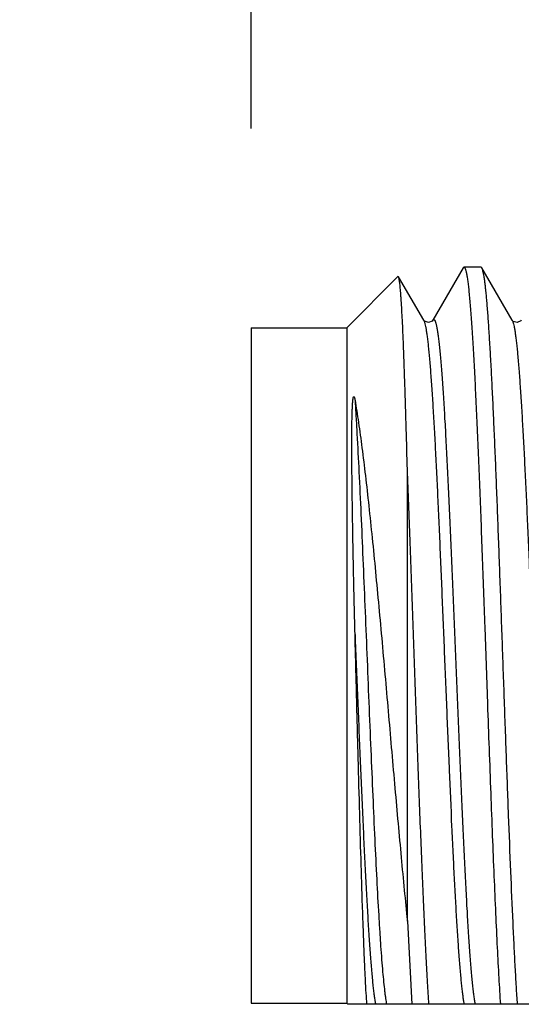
# Model space of a CAD drawing. Header units: inches. Extents: x 0.2 to 16.8, y 0.2 to 10.8.
# Tile 19 of 26: x 8.172 to 8.329, y 7.083 to 7.392. Entities that reach past the tile are written whole.
import ezdxf

# ---------------------------------------------------------------- set-up
doc = ezdxf.new("R2010")
doc.units = ezdxf.units.IN
doc.header["$LTSCALE"] = 0.935
doc.header["$MEASUREMENT"] = 0
doc.layers.get('0').update_dxf_attribs({"linetype": 'CONTINUOUS'})
doc.layers.add('DIMENSIONS', color=7, linetype='CONTINUOUS')
doc.styles.get("Standard").update_dxf_attribs({"font": 'txt', "width": 0.8})
doc.dimstyles.new('DIMSTYLE_1', dxfattribs={"dimtxt": 0.125, "dimasz": 0.18, "dimexe": 0.125, "dimexo": 0.0625, "dimgap": 0.09, "dimtad": 0, "dimtih": 1, "dimtoh": 1, "dimzin": 4, "dimdsep": 46, "dimtxsty": 'STANDARD', "dimblk": '_FILLED', "dimblk1": '_FILLED', "dimblk2": '_FILLED', "dimcen": 0.09, "dimadec": 0, "dimazin": 0, "dimtp": 0.005, "dimtm": 0.005, "dimtfac": 1, "dimtofl": 0, "dimtmove": 0, "dimatfit": 3, "dimldrblk": '_FILLED', "dimfxl": 1, "dimtolj": 1, "dimtzin": 4, "dimarcsym": 0})

# ---------------------------------------------------------------- blocks, each defined once
blk = doc.blocks.new('*D0')
at = {"layer": 'DIMENSIONS', "color": 2, "linetype": 'CONTINUOUS'}
blk.add_line((8.24415, 7.35823), (8.24415, 8.79824), dxfattribs=at)
at = {"layer": 'DIMENSIONS', "color": 2, "linetype": 'CONTINUOUS', "insert": (8.18165, 8.86074), "char_height": 0.125, "width": 1.025, "attachment_point": 1, "rotation": 90, "line_spacing_factor": 0.9}
blk.add_mtext('.45{\\Ftxt.shx;\\W1.000000;\\H0.125000; }[11.4]', dxfattribs=at)
blk = doc.blocks.new('_FILLED')
at = {"color": 0, "linetype": 'BYBLOCK'}
blk.add_solid([(0, 0), (-1, 0.1736), (-1, -0.1736)], dxfattribs=at)

msp = doc.modelspace()

# ---------------------------------------------------------------- linework, layer by layer
at = {"color": 7, "linetype": 'CONTINUOUS'}
for p, q in [((8.31063, 7.3145), (8.30111, 7.29805)), ((8.31063, 7.3145), (8.3109, 7.31473)), ((8.31625, 7.31473), (8.3109, 7.31473)), ((8.31652, 7.3145), (8.31625, 7.31473)), ((8.32604, 7.29805), (8.31652, 7.3145)), ((8.27415, 7.29573), (8.29019, 7.31177)), ((8.29037, 7.31171), (8.29019, 7.31177)), ((8.29827, 7.29805), (8.29037, 7.31171)), ((8.2983, 7.298), (8.29827, 7.29805)), ((8.29827, 7.29805), (8.29846, 7.29763)), ((8.32607, 7.298), (8.32604, 7.29805)), ((8.32604, 7.29805), (8.32623, 7.29763)), ((8.24415, 7.29573), (8.24415, 7.08373)), ((8.24415, 7.29573), (8.27415, 7.29573)), ((8.27415, 7.29573), (8.27415, 7.08373)), ((8.29315, 7.10955), (8.29315, 7.25122)), ((8.31741, 7.20186), (8.31742, 7.20172)), ((8.31742, 7.20172), (8.31827, 7.17766)), ((8.29315, 7.10955), (8.29457, 7.08341)), ((8.24415, 7.08373), (8.27415, 7.08373)), ((8.27415, 7.08373), (8.27448, 7.08341)), ((8.47715, 7.08341), (8.27448, 7.08341))]:
    msp.add_line(p, q, dxfattribs=at)
for points in [[(8.30111, 7.29805), (8.30092, 7.29782), (8.29979, 7.29732), (8.29856, 7.29773), (8.2983, 7.298)], [(8.32888, 7.29805), (8.3287, 7.29783), (8.32758, 7.29732), (8.32634, 7.29772), (8.32607, 7.298)]]:
    msp.add_lwpolyline(points, dxfattribs=at)
for points, knots in [([(8.3109, 7.31473), (8.31092, 7.31473), (8.31095, 7.31473), (8.31101, 7.3147), (8.31106, 7.31466), (8.31113, 7.31457), (8.31122, 7.31442), (8.31132, 7.31419), (8.31142, 7.31389), (8.31152, 7.31352), (8.31162, 7.31309), (8.31176, 7.31239), (8.31194, 7.31135), (8.31214, 7.30991), (8.31234, 7.30821), (8.31254, 7.30627), (8.31274, 7.30407), (8.31295, 7.30163), (8.31315, 7.29896), (8.31343, 7.29494), (8.31377, 7.28936), (8.31418, 7.28205), (8.31458, 7.27396), (8.31499, 7.26515), (8.31539, 7.2557), (8.3158, 7.24569), (8.3162, 7.23521), (8.31661, 7.22435), (8.31701, 7.21319), (8.31728, 7.20566), (8.31741, 7.20186)], [0, 0, 0, 0, 0.000455, 0.000955, 0.001535, 0.002216, 0.003933, 0.006167, 0.008944, 0.012275, 0.016168, 0.020626, 0.031236, 0.044095, 0.059185, 0.076482, 0.095953, 0.117555, 0.141246, 0.166979, 0.224348, 0.28918, 0.360929, 0.438994, 0.52271, 0.611374, 0.704231, 0.800503, 0.89937, 1, 1, 1, 1]), ([(8.32769, 7.08341), (8.32757, 7.08525), (8.32732, 7.08913), (8.32698, 7.09526), (8.32663, 7.10198), (8.32615, 7.112), (8.32556, 7.12564), (8.32488, 7.14313), (8.32419, 7.16177), (8.3235, 7.18111), (8.32281, 7.20067), (8.32212, 7.21995), (8.32154, 7.23564), (8.32107, 7.24769), (8.32072, 7.25622), (8.32037, 7.26434), (8.32002, 7.27199), (8.31968, 7.27913), (8.31933, 7.28571), (8.31898, 7.2917), (8.31864, 7.29705), (8.31834, 7.3011), (8.3181, 7.30399), (8.31793, 7.3059), (8.31775, 7.30762), (8.31758, 7.30916), (8.31741, 7.31052), (8.31724, 7.31169), (8.31706, 7.31266), (8.31691, 7.31336), (8.31679, 7.31382), (8.3167, 7.31409), (8.31662, 7.31431), (8.31655, 7.31444), (8.31652, 7.3145)], [0, 0, 0, 0, 0.023869, 0.050463, 0.079599, 0.111094, 0.180385, 0.256621, 0.337904, 0.422219, 0.50747, 0.591535, 0.672324, 0.710857, 0.747828, 0.783007, 0.816177, 0.847128, 0.875672, 0.90163, 0.924843, 0.945166, 0.954206, 0.962479, 0.969974, 0.976677, 0.982582, 0.987682, 0.991972, 0.995448, 0.996883, 0.998117, 0.999155, 1, 1, 1, 1]), ([(8.29315, 7.25122), (8.29304, 7.25545), (8.29287, 7.26165), (8.29264, 7.26973), (8.29247, 7.27533), (8.29229, 7.28059), (8.29212, 7.2855), (8.29195, 7.29003), (8.29178, 7.29418), (8.2916, 7.29791), (8.29143, 7.30122), (8.29128, 7.30371), (8.29116, 7.30548), (8.29107, 7.30664), (8.29099, 7.30768), (8.2909, 7.3086), (8.29081, 7.30941), (8.29073, 7.3101), (8.29064, 7.31067), (8.29056, 7.31108), (8.2905, 7.31134), (8.29046, 7.31149), (8.29042, 7.31161), (8.29038, 7.31168), (8.29037, 7.31171)], [0, 0, 0, 0, 0.209422, 0.307186, 0.39976, 0.486805, 0.56799, 0.643001, 0.711531, 0.773312, 0.828098, 0.875668, 0.896689, 0.915837, 0.933093, 0.948439, 0.961863, 0.973356, 0.982909, 0.990519, 0.993599, 0.9962, 0.998329, 1, 1, 1, 1]), ([(8.30111, 7.29805), (8.30114, 7.2981), (8.30119, 7.29817), (8.30126, 7.29825), (8.30132, 7.29829), (8.30137, 7.29831), (8.30142, 7.29832), (8.30148, 7.29831), (8.30153, 7.29829), (8.30158, 7.29825), (8.30166, 7.29817), (8.30175, 7.29804), (8.30185, 7.29782), (8.30195, 7.29755), (8.30205, 7.29722), (8.30216, 7.29683), (8.30226, 7.29639), (8.30241, 7.29567), (8.30258, 7.29463), (8.30279, 7.29321), (8.30299, 7.29157), (8.3032, 7.28969), (8.30341, 7.2876), (8.30361, 7.28529), (8.30382, 7.28277), (8.30411, 7.27901), (8.30446, 7.27382), (8.30487, 7.26704), (8.30528, 7.25959), (8.3057, 7.25152), (8.30611, 7.2429), (8.30652, 7.23382), (8.30693, 7.22434), (8.30735, 7.21456), (8.30776, 7.20456), (8.30818, 7.19443), (8.30872, 7.18092), (8.3094, 7.16437), (8.31009, 7.1482), (8.31066, 7.13589), (8.31107, 7.12731), (8.31148, 7.11928), (8.31189, 7.11188), (8.3123, 7.10516), (8.31271, 7.09919), (8.31307, 7.09471), (8.31336, 7.09153), (8.31356, 7.08947), (8.31377, 7.08763), (8.31397, 7.08602), (8.31418, 7.08464), (8.31433, 7.08379), (8.31441, 7.08341)], [0, 0, 0, 0, 0.000842, 0.001183, 0.001479, 0.001741, 0.001984, 0.002227, 0.002489, 0.002786, 0.003128, 0.003972, 0.005056, 0.006394, 0.007992, 0.009853, 0.011981, 0.014374, 0.019958, 0.026604, 0.034299, 0.043027, 0.052771, 0.063514, 0.075231, 0.087895, 0.11596, 0.147463, 0.18213, 0.219656, 0.259711, 0.301943, 0.34598, 0.391434, 0.437905, 0.484982, 0.532252, 0.625705, 0.714976, 0.757054, 0.796928, 0.834245, 0.86868, 0.899929, 0.927719, 0.951807, 0.962397, 0.97199, 0.980562, 0.988097, 0.994581, 1, 1, 1, 1]), ([(8.29846, 7.29763), (8.29849, 7.29753), (8.29856, 7.29732), (8.2987, 7.29682), (8.29887, 7.29607), (8.29906, 7.29501), (8.29925, 7.29375), (8.29944, 7.29228), (8.29964, 7.29061), (8.29983, 7.28875), (8.3001, 7.28589), (8.30043, 7.28184), (8.30082, 7.27646), (8.30121, 7.27041), (8.30159, 7.26372), (8.30198, 7.25646), (8.30237, 7.24868), (8.30276, 7.24044), (8.30328, 7.22873), (8.30393, 7.21344), (8.3047, 7.19466), (8.30547, 7.17573), (8.30624, 7.15724), (8.30689, 7.14236), (8.30742, 7.13111), (8.30781, 7.12331), (8.30819, 7.11603), (8.30858, 7.10932), (8.30897, 7.10323), (8.30935, 7.09783), (8.30969, 7.09376), (8.30996, 7.09087), (8.31015, 7.089), (8.31034, 7.08731), (8.31054, 7.08583), (8.31073, 7.08455), (8.31087, 7.08377), (8.31094, 7.08341)], [0, 0, 0, 0, 0.00145, 0.003133, 0.007205, 0.012222, 0.018182, 0.025078, 0.032896, 0.041624, 0.051247, 0.073104, 0.098299, 0.126641, 0.15791, 0.191867, 0.228246, 0.266767, 0.307128, 0.392112, 0.480562, 0.569732, 0.656856, 0.73923, 0.777829, 0.814299, 0.848356, 0.879739, 0.908201, 0.933526, 0.955516, 0.96521, 0.974012, 0.981905, 0.988875, 0.99491, 1, 1, 1, 1]), ([(8.32623, 7.29763), (8.32626, 7.29753), (8.32633, 7.29732), (8.32647, 7.29682), (8.32664, 7.29607), (8.32683, 7.29501), (8.32702, 7.29375), (8.32721, 7.29228), (8.32741, 7.29061), (8.3276, 7.28875), (8.32787, 7.28589), (8.3282, 7.28184), (8.32859, 7.27646), (8.32898, 7.27041), (8.32936, 7.26372), (8.32975, 7.25646), (8.33014, 7.24868), (8.33053, 7.24044), (8.33105, 7.22873), (8.3317, 7.21344), (8.33247, 7.19467), (8.33324, 7.17574), (8.33401, 7.15724), (8.33466, 7.14236), (8.33519, 7.13111), (8.33558, 7.12331), (8.33596, 7.11603), (8.33635, 7.10932), (8.33674, 7.10324), (8.33712, 7.09783), (8.33746, 7.09376), (8.33773, 7.09087), (8.33792, 7.089), (8.33811, 7.08731), (8.33831, 7.08583), (8.3385, 7.08455), (8.33864, 7.08377), (8.33871, 7.08341)], [0, 0, 0, 0, 0.00145, 0.003133, 0.007204, 0.012221, 0.018181, 0.025076, 0.032894, 0.041622, 0.051244, 0.073101, 0.098295, 0.126637, 0.157906, 0.191862, 0.228241, 0.266762, 0.307123, 0.392108, 0.480558, 0.569729, 0.656853, 0.739228, 0.777827, 0.814298, 0.848355, 0.879738, 0.9082, 0.933525, 0.955515, 0.96521, 0.974012, 0.981905, 0.988875, 0.99491, 1, 1, 1, 1]), ([(8.27674, 7.19944), (8.27664, 7.20311), (8.27651, 7.20858), (8.27635, 7.21583), (8.27624, 7.22117), (8.27614, 7.22642), (8.27605, 7.23158), (8.27596, 7.23662), (8.27589, 7.24154), (8.27584, 7.24555), (8.2758, 7.24869), (8.27578, 7.25099), (8.27576, 7.25325), (8.27575, 7.25547), (8.27574, 7.25765), (8.27573, 7.25979), (8.27574, 7.26154), (8.27575, 7.26292), (8.27575, 7.26395), (8.27576, 7.26496), (8.27578, 7.26596), (8.27579, 7.26695), (8.27582, 7.26793), (8.27584, 7.26874), (8.27586, 7.26938), (8.27588, 7.26986), (8.2759, 7.27034), (8.27592, 7.27082), (8.27594, 7.27129), (8.27597, 7.27169), (8.27599, 7.27201), (8.27601, 7.27225), (8.27603, 7.27249), (8.27605, 7.27273), (8.27608, 7.27293), (8.27609, 7.27309), (8.27611, 7.27321), (8.27613, 7.27333), (8.27615, 7.27346), (8.27617, 7.27358), (8.27619, 7.27369), (8.27621, 7.27378), (8.27623, 7.27384), (8.27625, 7.2739), (8.27626, 7.27395), (8.27628, 7.27398), (8.2763, 7.27402), (8.27632, 7.27405), (8.27635, 7.27407), (8.27638, 7.27409), (8.27639, 7.27408), (8.27641, 7.27408), (8.27642, 7.27406), (8.27643, 7.27405), (8.27645, 7.27403), (8.27647, 7.274), (8.27649, 7.27395), (8.27652, 7.27389), (8.27655, 7.2738), (8.27658, 7.27371), (8.2766, 7.27363), (8.27662, 7.27353), (8.27664, 7.27344), (8.27667, 7.27332), (8.2767, 7.27316), (8.27673, 7.27303), (8.27674, 7.27296)], [0, 0, 0, 0, 0.144851, 0.216196, 0.286584, 0.355836, 0.423779, 0.490243, 0.555065, 0.618091, 0.648885, 0.679176, 0.708949, 0.738191, 0.76689, 0.795036, 0.822625, 0.836211, 0.849657, 0.862964, 0.876136, 0.889176, 0.902087, 0.914879, 0.921235, 0.927566, 0.933875, 0.940168, 0.94645, 0.95273, 0.955874, 0.959023, 0.962181, 0.965354, 0.968548, 0.970157, 0.971777, 0.973411, 0.975063, 0.976742, 0.978461, 0.979344, 0.98025, 0.981185, 0.981679, 0.982199, 0.98274, 0.983308, 0.98384, 0.984212, 0.984351, 0.984483, 0.984748, 0.985005, 0.985261, 0.985789, 0.98634, 0.987474, 0.988646, 0.989846, 0.991067, 0.992306, 0.99356, 0.994827, 0.997395, 1, 1, 1, 1]), ([(8.27674, 7.27296), (8.27693, 7.27184), (8.2773, 7.26951), (8.27805, 7.26454), (8.27897, 7.25778), (8.28004, 7.24907), (8.28109, 7.23964), (8.28214, 7.22959), (8.28318, 7.21904), (8.28421, 7.20809), (8.28559, 7.19302), (8.28725, 7.17403), (8.2889, 7.15512), (8.29022, 7.1403), (8.2912, 7.12964), (8.29216, 7.11943), (8.29282, 7.11278), (8.29315, 7.10955)], [0, 0, 0, 0, 0.020818, 0.043102, 0.091765, 0.145387, 0.203373, 0.265094, 0.329885, 0.397071, 0.465972, 0.606193, 0.745214, 0.812679, 0.878, 0.940633, 1, 1, 1, 1]), ([(8.27674, 7.27296), (8.27684, 7.27127), (8.27706, 7.26775), (8.27748, 7.26025), (8.278, 7.25005), (8.27861, 7.23699), (8.27922, 7.22299), (8.27984, 7.20835), (8.28045, 7.19334), (8.28106, 7.17826), (8.28167, 7.16341), (8.28229, 7.14907), (8.2829, 7.13552), (8.28351, 7.12304), (8.28403, 7.11341), (8.28446, 7.10642), (8.28476, 7.10178), (8.28507, 7.09756), (8.28538, 7.09379), (8.28568, 7.0905), (8.28595, 7.08805), (8.28616, 7.08634), (8.28632, 7.08525), (8.28647, 7.08429), (8.28658, 7.08369), (8.28664, 7.08341)], [0, 0, 0, 0, 0.026802, 0.055636, 0.118763, 0.188127, 0.262392, 0.340102, 0.419742, 0.499755, 0.578579, 0.654674, 0.726555, 0.79282, 0.852175, 0.878896, 0.903467, 0.925773, 0.945702, 0.963165, 0.978078, 0.984557, 0.990374, 0.995524, 1, 1, 1, 1]), ([(8.29992, 7.08341), (8.29977, 7.08566), (8.29947, 7.09048), (8.29905, 7.09814), (8.29863, 7.10663), (8.29821, 7.11589), (8.29779, 7.12582), (8.29722, 7.14014), (8.29652, 7.15902), (8.29568, 7.18233), (8.29485, 7.20592), (8.29402, 7.22891), (8.29345, 7.24395), (8.29315, 7.25122)], [0, 0, 0, 0, 0.040364, 0.086167, 0.13696, 0.192287, 0.251653, 0.31451, 0.44837, 0.588991, 0.731247, 0.869932, 1, 1, 1, 1]), ([(8.28047, 7.08341), (8.28038, 7.08459), (8.28022, 7.08717), (8.27999, 7.09137), (8.27976, 7.09624), (8.27954, 7.10172), (8.27931, 7.1078), (8.27899, 7.11695), (8.27859, 7.12953), (8.27814, 7.14574), (8.27767, 7.1631), (8.27721, 7.18113), (8.2769, 7.19332), (8.27674, 7.19944)], [0, 0, 0, 0, 0.030471, 0.066844, 0.108867, 0.156266, 0.208744, 0.265947, 0.392976, 0.533915, 0.684899, 0.841733, 1, 1, 1, 1]), ([(8.27674, 7.19944), (8.277, 7.19287), (8.27753, 7.17982), (8.27832, 7.16063), (8.279, 7.14513), (8.27954, 7.13337), (8.27994, 7.1252), (8.28034, 7.11757), (8.28074, 7.11053), (8.28114, 7.10415), (8.28153, 7.09847), (8.28188, 7.09421), (8.28216, 7.09119), (8.28236, 7.08922), (8.28256, 7.08747), (8.28275, 7.08592), (8.28295, 7.08459), (8.2831, 7.08378), (8.28317, 7.08341)], [0, 0, 0, 0, 0.16991, 0.336964, 0.495672, 0.570242, 0.640792, 0.706743, 0.767549, 0.822713, 0.871781, 0.914351, 0.933091, 0.950086, 0.965301, 0.978707, 0.99028, 1, 1, 1, 1]), ([(8.31827, 7.17766), (8.3186, 7.16831), (8.3191, 7.15452), (8.31978, 7.13652), (8.32029, 7.12395), (8.32079, 7.11226), (8.32129, 7.10159), (8.32179, 7.09209), (8.32215, 7.08616), (8.32234, 7.08341)], [0, 0, 0, 0, 0.297595, 0.438932, 0.572788, 0.697392, 0.81109, 0.912425, 1, 1, 1, 1])]:
    msp.add_open_spline(points, degree=3, knots=knots, dxfattribs=at)

# ---------------------------------------------------------------- dimensions: what is measured, and where the dimension line sits
at = {"layer": 'DIMENSIONS', "color": 2, "linetype": 'CONTINUOUS'}
dim = msp.add_ordinate_dim(feature_location=(8.24415, 7.35823), offset=(0, 1.44001), dtype=1, origin=(8.69415, 8.36074), dimstyle='DIMSTYLE_1', override={"dimtad": 1, "dimtih": 0, "dimtoh": 0}, dxfattribs=at)
dim.commit()
dim.dimension.update_dxf_attribs({"geometry": '*D0', "text_midpoint": (8.24415, 9.37324)})

doc.saveas('drawing.dxf')
